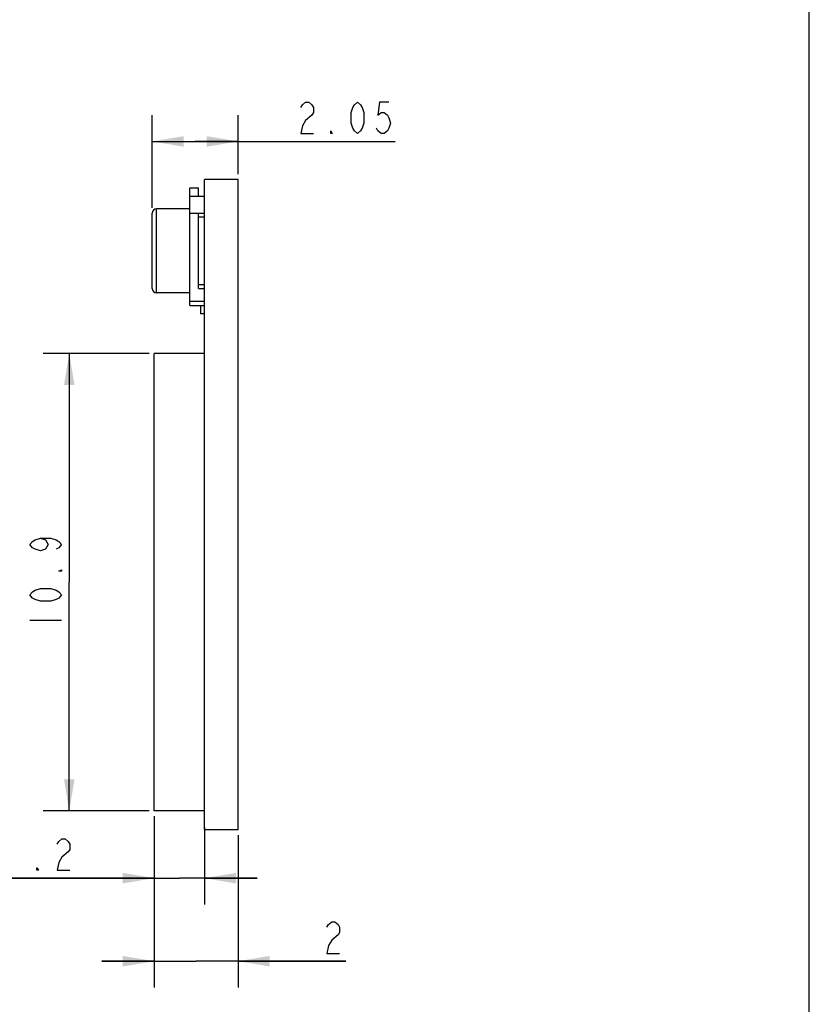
# Model space of a CAD drawing. Header units: millimetres. Extents: x 0 to 189, y 4 to 276.
# Tile 5 of 6: x 113 to 189, y 71 to 165. Entities that reach past the tile are written whole.
import ezdxf

# ---------------------------------------------------------------- set-up
doc = ezdxf.new("R2010")
doc.units = ezdxf.units.MM
doc.header["$LTSCALE"] = 19.36
doc.layers.get('0').update_dxf_attribs({"linetype": 'CONTINUOUS'})

# ---------------------------------------------------------------- blocks, each defined once
blk = doc.blocks.new('_FILLED')
at = {"color": 0, "linetype": 'ByBlock'}
blk.add_solid([(0, 0), (-1, 0.167), (-1, -0.167)], dxfattribs=at)

msp = doc.modelspace()

# ---------------------------------------------------------------- linework, layer by layer
at = {"color": 0, "linetype": 'Continuous'}
for p, q in [((188.542, 3.653), (188.542, 275.551)), ((140.079, 156.251), (140.229, 156.501)), ((140.229, 156.501), (140.529, 156.751)), ((140.529, 156.751), (140.829, 156.751)), ((140.829, 156.751), (141.129, 156.501)), ((141.129, 156.501), (141.279, 156.251)), ((141.279, 156.251), (141.279, 155.751)), ((144.879, 155.751), (145.029, 156.251)), ((145.029, 156.251), (145.179, 156.501)), ((145.179, 156.501), (145.479, 156.751)), ((145.479, 156.751), (145.779, 156.501)), ((145.779, 156.501), (145.929, 156.251)), ((145.929, 156.251), (146.079, 155.751)), ((147.579, 156.751), (147.429, 155.501)), ((148.479, 156.751), (147.579, 156.751)), ((125.91, 146.669), (125.91, 155.501)), ((134.11, 149.869), (134.11, 155.501)), ((140.529, 155.001), (140.229, 154.501)), ((141.129, 155.501), (140.529, 155.001)), ((141.279, 155.751), (141.129, 155.501)), ((144.879, 154.751), (144.879, 155.751)), ((146.079, 155.751), (146.079, 154.751)), ((147.429, 155.501), (147.729, 155.751)), ((147.729, 155.751), (148.029, 155.751)), ((148.029, 155.751), (148.329, 155.501)), ((148.329, 155.501), (148.479, 155.251)), ((148.479, 155.251), (148.629, 154.751)), ((140.229, 154.501), (140.079, 153.751)), ((142.929, 153.751), (142.929, 154.001)), ((142.929, 154.001), (143.079, 153.751)), ((145.029, 154.251), (144.879, 154.751)), ((145.179, 154.001), (145.029, 154.251)), ((145.479, 153.751), (145.179, 154.001)), ((145.779, 154.001), (145.479, 153.751)), ((145.929, 154.251), (145.779, 154.001)), ((146.079, 154.751), (145.929, 154.251)), ((147.429, 154.001), (147.279, 154.251)), ((147.729, 153.751), (147.429, 154.001)), ((148.329, 154.001), (148.029, 153.751)), ((148.479, 154.251), (148.329, 154.001)), ((148.629, 154.751), (148.479, 154.251)), ((140.079, 153.751), (141.279, 153.751)), ((143.079, 153.751), (142.929, 153.751)), ((148.029, 153.751), (147.729, 153.751)), ((125.91, 153.001), (130.01, 153.001)), ((134.11, 153.001), (130.01, 153.001)), ((130.01, 153.001), (149.079, 153.001)), ((130.91, 87.369), (130.91, 149.369)), ((134.11, 149.369), (130.91, 149.369)), ((134.11, 87.369), (134.11, 149.369)), ((129.51, 137.369), (129.51, 148.569)), ((129.51, 148.569), (130.31, 148.569)), ((130.31, 147.769), (130.31, 148.569)), ((129.51, 147.769), (130.91, 147.769)), ((126.31, 138.569), (126.31, 146.569)), ((129.51, 146.569), (126.31, 146.569)), ((125.91, 138.969), (125.91, 146.169)), ((129.51, 146.169), (130.91, 146.169)), ((130.31, 138.969), (130.31, 146.169)), ((130.91, 145.769), (130.31, 145.769)), ((130.31, 139.369), (130.91, 139.369)), ((130.31, 138.969), (130.91, 138.969)), ((129.51, 138.569), (126.31, 138.569)), ((129.51, 137.769), (130.91, 137.769)), ((129.51, 137.369), (130.91, 137.369)), ((130.51, 137.369), (130.51, 136.569)), ((130.91, 136.569), (130.51, 136.569)), ((125.61, 132.769), (115.506, 132.769)), ((118.006, 132.769), (118.006, 110.969)), ((126.11, 89.169), (126.11, 132.769)), ((130.91, 132.769), (126.11, 132.769)), ((114.256, 114.569), (114.506, 114.869)), ((114.506, 114.269), (114.256, 114.569)), ((114.506, 114.869), (114.756, 115.019)), ((114.756, 115.019), (115.256, 115.169)), ((115.256, 115.169), (115.756, 115.019)), ((115.256, 115.169), (116.256, 115.169)), ((115.756, 115.019), (116.006, 114.569)), ((116.006, 114.569), (115.756, 114.119)), ((116.256, 115.169), (116.756, 115.019)), ((116.756, 115.019), (117.006, 114.869)), ((117.006, 114.869), (117.256, 114.569)), ((117.256, 114.569), (117.006, 114.269)), ((114.756, 114.119), (114.506, 114.269)), ((115.256, 113.969), (114.756, 114.119)), ((115.756, 114.119), (115.256, 113.969)), ((117.006, 114.269), (116.756, 114.119)), ((117.006, 112.019), (117.256, 112.169)), ((117.256, 112.019), (117.006, 112.019)), ((117.256, 112.169), (117.256, 112.019)), ((118.006, 89.169), (118.006, 110.969)), ((114.256, 109.769), (114.506, 110.069)), ((114.506, 110.069), (114.756, 110.219)), ((114.756, 110.219), (115.256, 110.369)), ((115.256, 110.369), (116.256, 110.369)), ((116.256, 110.369), (116.756, 110.219)), ((116.756, 110.219), (117.006, 110.069)), ((117.006, 110.069), (117.256, 109.769)), ((114.506, 109.469), (114.256, 109.769)), ((114.756, 109.319), (114.506, 109.469)), ((115.256, 109.169), (114.756, 109.319)), ((116.256, 109.169), (115.256, 109.169)), ((116.756, 109.319), (116.256, 109.169)), ((117.006, 109.469), (116.756, 109.319)), ((117.256, 109.769), (117.006, 109.469)), ((114.256, 107.369), (117.256, 107.369)), ((125.61, 89.169), (115.506, 89.169)), ((130.91, 89.169), (126.11, 89.169)), ((126.11, 88.669), (126.11, 80.255)), ((126.11, 88.669), (126.11, 72.34)), ((130.91, 87.575), (130.91, 80.255)), ((134.11, 87.369), (130.91, 87.369)), ((117.009, 86.255), (117.309, 86.505)), ((117.309, 86.505), (117.609, 86.505)), ((117.609, 86.505), (117.909, 86.255)), ((134.11, 86.869), (134.11, 72.34)), ((116.859, 86.005), (117.009, 86.255)), ((117.909, 86.255), (118.059, 86.005)), ((118.059, 85.505), (117.909, 85.255)), ((118.059, 86.005), (118.059, 85.505)), ((117.309, 84.755), (117.009, 84.255)), ((117.909, 85.255), (117.309, 84.755)), ((114.909, 83.505), (114.909, 83.755)), ((114.909, 83.755), (115.059, 83.505)), ((117.009, 84.255), (116.859, 83.505)), ((126.11, 82.755), (111.459, 82.755)), ((111.459, 82.755), (128.51, 82.755)), ((115.059, 83.505), (114.909, 83.505)), ((116.859, 83.505), (118.059, 83.505)), ((135.91, 82.755), (128.51, 82.755)), ((130.91, 82.755), (135.91, 82.755)), ((142.571, 78.09), (142.721, 78.34)), ((142.721, 78.34), (143.021, 78.59)), ((143.021, 78.59), (143.321, 78.59)), ((143.321, 78.59), (143.621, 78.34)), ((143.621, 78.34), (143.771, 78.09)), ((143.771, 78.09), (143.771, 77.59)), ((143.621, 77.34), (143.021, 76.84)), ((143.771, 77.59), (143.621, 77.34)), ((142.721, 76.34), (142.571, 75.59)), ((143.021, 76.84), (142.721, 76.34)), ((142.571, 75.59), (143.771, 75.59)), ((126.11, 74.84), (121.11, 74.84)), ((121.11, 74.84), (130.11, 74.84)), ((144.371, 74.84), (130.11, 74.84)), ((134.11, 74.84), (144.371, 74.84))]:
    msp.add_line(p, q, dxfattribs=at)
for centre, start, end in [((126.31, 146.169), 90, 180), ((126.31, 138.969), 180, 270)]:
    msp.add_arc(centre, 0.4, start, end, dxfattribs=at)

# ---------------------------------------------------------------- block references
at = {"color": 0, "linetype": 'Continuous', "xscale": 3, "yscale": 3, "zscale": 3}
for p, rotation in [((125.91, 153.001), 180), ((118.006, 132.769), 90), ((118.006, 89.169), 270), ((130.91, 82.755), 180), ((134.11, 74.84), 180)]:
    msp.add_blockref('_FILLED', p, dxfattribs=dict(at, rotation=rotation))
for p in [(134.11, 153.001), (126.11, 82.755), (126.11, 74.84)]:
    msp.add_blockref('_FILLED', p, dxfattribs=at)

doc.saveas('drawing.dxf')
